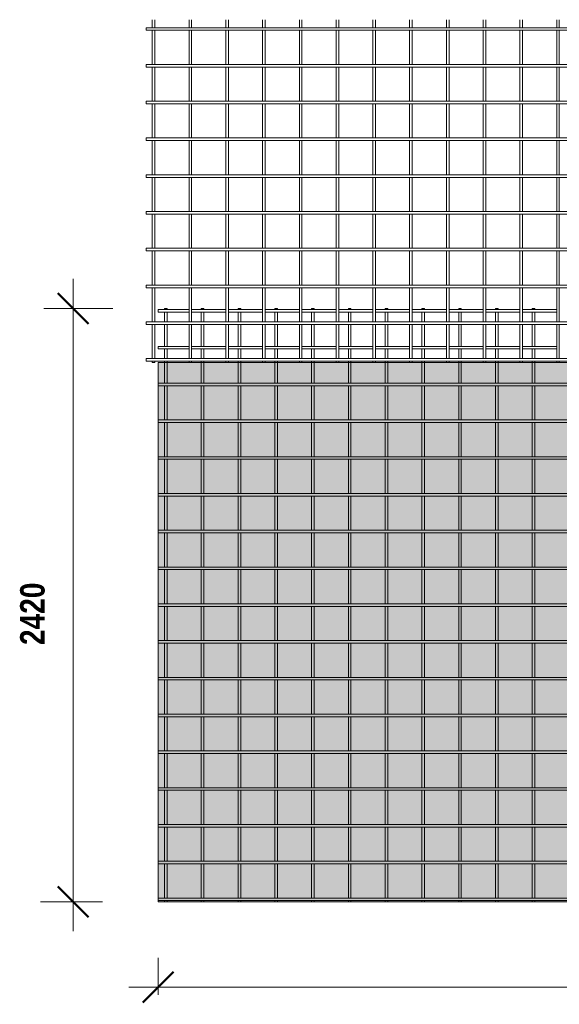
# Model space of a CAD drawing. Header units: millimetres. Extents: x -1089 to 8233, y -667 to 3349.
# Tile 1 of 6: x -1089 to 1112, y -667 to 3349. Entities that reach past the tile are written whole.
import ezdxf

# ---------------------------------------------------------------- set-up
doc = ezdxf.new("R2010")
doc.units = ezdxf.units.MM
for name, color, linetype, lineweight in [('A-ANNO-DIMS', 211, 'Continuous', 9), ('A-ANNO-DIMS-50', 211, 'Continuous', 9), ('A-DETL-GENF', 92, 'Continuous', 18), ('A-DETL-THIN', 151, 'Continuous', 18), ('A-GENM', 13, 'Continuous', 18)]:
    doc.layers.add(name, color=color, linetype=linetype, lineweight=lineweight)
doc.styles.add('TechnicBold', font='techb___.ttf', dxfattribs={"height": 100})
doc.dimstyles.new('Technic_-_DiagonalSlash', dxfattribs={"dimscale": 304.8, "dimtxt": 134.269535, "dimasz": 0.410105, "dimexe": 0.393701, "dimexo": 0.82021, "dimgap": 0.287073, "dimtad": 1, "dimdec": 0, "dimzin": 0, "dimdsep": 46, "dimtxsty": 'TechnicBold', "dimblk1": 'OBLIQUE', "dimblk2": 'OBLIQUE', "dimsah": 1, "dimcen": 0.09, "dimdle": 0.393701, "dimazin": 0, "dimtfac": 1, "dimtdec": 4, "dimtix": 1, "dimtmove": 0, "dimatfit": 3, "dimfxl": 1, "dimtvp": 1, "dimtfill": 1, "dimtolj": 1, "dimtzin": 0, "dimarcsym": 2})

# ---------------------------------------------------------------- blocks, each defined once
blk = doc.blocks.new('United Steel 665 Large Mesh - United Steel 665 Large Mesh-271250-Level 1')
at = {"layer": 'A-GENM'}
for p, q in [((-6034.4, 0), (-6034.4, -5)), ((-6023.8, 0), (-6034.4, 0)), ((-6023.8, -5), (-6023.8, 0)), ((-5884.4, 0), (-5884.4, -5)), ((-5873.8, 0), (-5884.4, 0)), ((-5873.8, -5), (-5873.8, 0)), ((-5734.4, 0), (-5734.4, -5)), ((-5723.8, 0), (-5734.4, 0)), ((-5723.8, -5), (-5723.8, 0)), ((-5584.5, 0), (-5584.5, -5)), ((-5573.9, 0), (-5584.5, 0)), ((-5573.9, -5), (-5573.9, 0)), ((-5434.5, 0), (-5434.5, -5)), ((-5423.9, 0), (-5434.5, 0)), ((-5423.9, -5), (-5423.9, 0)), ((-5284.5, 0), (-5284.5, -5)), ((-5273.9, 0), (-5284.5, 0)), ((-5273.9, -5), (-5273.9, 0)), ((-5134.5, 0), (-5134.5, -5)), ((-5123.9, 0), (-5134.5, 0)), ((-5123.9, -5), (-5123.9, 0)), ((-4984.5, 0), (-4984.5, -5)), ((-4973.9, 0), (-4984.5, 0)), ((-4973.9, -5), (-4973.9, 0)), ((-4834.5, 0), (-4834.5, -5)), ((-4823.9, 0), (-4834.5, 0)), ((-4823.9, -5), (-4823.9, 0)), ((-4684.6, 0), (-4684.6, -5)), ((-4674, 0), (-4684.6, 0)), ((-4674, -5), (-4674, 0)), ((-4534.6, 0), (-4534.6, -5)), ((-4524, 0), (-4534.6, 0)), ((-4524, -5), (-4524, 0)), ((-5934.4, -5), (-6060, -5)), ((-6060, -5), (-6060, -15.6)), ((-6060, -15.6), (-5934.4, -15.6)), ((-6034.4, -15.6), (-6034.4, -54.8)), ((-6023.8, -54.8), (-6023.8, -15.6)), ((-5784.4, -5), (-5923.8, -5)), ((-5923.8, -15.6), (-5784.4, -15.6)), ((-5884.4, -15.5), (-5884.4, -54.9)), ((-5873.8, -54.9), (-5873.8, -15.5)), ((-5634.5, -5), (-5773.8, -5)), ((-5773.8, -15.6), (-5634.5, -15.6)), ((-5734.4, -15.5), (-5734.4, -54.9)), ((-5723.8, -54.9), (-5723.8, -15.5)), ((-5484.5, -5), (-5623.9, -5)), ((-5623.9, -15.6), (-5484.5, -15.6)), ((-5584.5, -15.5), (-5584.5, -54.9)), ((-5573.9, -54.9), (-5573.9, -15.5)), ((-5334.5, -5), (-5473.9, -5)), ((-5473.9, -15.6), (-5334.5, -15.6)), ((-5434.5, -15.5), (-5434.5, -54.9)), ((-5423.9, -54.9), (-5423.9, -15.5)), ((-5184.5, -5), (-5323.9, -5)), ((-5323.9, -15.6), (-5184.5, -15.6)), ((-5284.5, -15.5), (-5284.5, -54.9)), ((-5273.9, -54.9), (-5273.9, -15.5)), ((-5034.5, -5), (-5173.9, -5)), ((-5173.9, -15.6), (-5034.5, -15.6)), ((-5134.5, -15.5), (-5134.5, -54.9)), ((-5123.9, -54.9), (-5123.9, -15.5)), ((-4884.5, -5), (-5023.9, -5)), ((-5023.9, -15.6), (-4884.5, -15.6)), ((-4984.5, -15.5), (-4984.5, -54.9)), ((-4973.9, -54.9), (-4973.9, -15.5)), ((-4734.6, -5), (-4873.9, -5)), ((-4873.9, -15.6), (-4734.6, -15.6)), ((-4834.5, -15.5), (-4834.5, -54.9)), ((-4823.9, -54.9), (-4823.9, -15.5)), ((-4584.6, -5), (-4724, -5)), ((-4724, -15.6), (-4584.6, -15.6)), ((-4684.6, -15.5), (-4684.6, -54.9)), ((-4674, -54.9), (-4674, -15.5)), ((-4434.6, -5), (-4574, -5)), ((-4574, -15.6), (-4434.6, -15.6)), ((-4534.6, -15.5), (-4534.6, -54.9)), ((-4524, -54.9), (-4524, -15.5)), ((-6034.4, -65.4), (-6034.4, -154.9)), ((-6023.8, -154.9), (-6023.8, -65.4)), ((-5884.4, -65.4), (-5884.4, -154.9)), ((-5873.8, -154.9), (-5873.8, -65.4)), ((-5734.4, -65.4), (-5734.4, -155)), ((-5723.8, -155), (-5723.8, -65.4)), ((-5584.5, -65.4), (-5584.5, -155)), ((-5573.9, -155), (-5573.9, -65.4)), ((-5434.5, -65.4), (-5434.5, -155)), ((-5423.9, -155), (-5423.9, -65.4)), ((-5284.5, -65.4), (-5284.5, -155)), ((-5273.9, -155), (-5273.9, -65.4)), ((-5134.5, -65.4), (-5134.5, -155)), ((-5123.9, -155), (-5123.9, -65.4)), ((-4984.5, -65.4), (-4984.5, -155)), ((-4973.9, -155), (-4973.9, -65.4)), ((-4834.5, -65.4), (-4834.5, -155)), ((-4823.9, -155), (-4823.9, -65.4)), ((-4684.6, -65.4), (-4684.6, -155)), ((-4674, -155), (-4674, -65.4)), ((-4534.6, -65.4), (-4534.6, -155)), ((-4524, -155), (-4524, -65.4)), ((-5934.4, -154.9), (-6060, -154.9)), ((-6060, -154.9), (-6060, -165.5)), ((-5784.4, -154.9), (-5923.8, -154.9)), ((-5634.5, -154.9), (-5773.8, -154.9)), ((-5484.5, -154.9), (-5623.9, -154.9)), ((-5334.5, -154.9), (-5473.9, -154.9)), ((-5184.5, -154.9), (-5323.9, -154.9)), ((-5034.5, -154.9), (-5173.9, -154.9)), ((-4884.5, -154.9), (-5023.9, -154.9)), ((-4734.6, -154.9), (-4873.9, -154.9)), ((-4584.6, -154.9), (-4724, -154.9)), ((-4434.6, -154.9), (-4574, -154.9)), ((-6060, -165.5), (-5934.4, -165.5)), ((-6034.4, -165.5), (-6034.4, -204.8)), ((-6023.8, -204.8), (-6023.8, -165.5)), ((-5923.8, -165.5), (-5784.4, -165.5)), ((-5884.4, -165.5), (-5884.4, -204.8)), ((-5873.8, -204.8), (-5873.8, -165.5)), ((-5773.8, -165.5), (-5634.5, -165.5)), ((-5734.4, -165.5), (-5734.4, -204.8)), ((-5723.8, -204.8), (-5723.8, -165.5)), ((-5623.9, -165.5), (-5484.5, -165.5)), ((-5584.5, -165.5), (-5584.5, -204.8)), ((-5573.9, -204.8), (-5573.9, -165.5)), ((-5473.9, -165.5), (-5334.5, -165.5)), ((-5434.5, -165.5), (-5434.5, -204.9)), ((-5423.9, -204.9), (-5423.9, -165.5)), ((-5323.9, -165.5), (-5184.5, -165.5)), ((-5284.5, -165.5), (-5284.5, -204.9)), ((-5273.9, -204.9), (-5273.9, -165.5)), ((-5173.9, -165.5), (-5034.5, -165.5)), ((-5134.5, -165.5), (-5134.5, -204.9)), ((-5123.9, -204.9), (-5123.9, -165.5)), ((-5023.9, -165.5), (-4884.5, -165.5)), ((-4984.5, -165.5), (-4984.5, -204.9)), ((-4973.9, -204.9), (-4973.9, -165.5)), ((-4873.9, -165.5), (-4734.6, -165.5)), ((-4834.5, -165.5), (-4834.5, -204.9)), ((-4823.9, -204.9), (-4823.9, -165.5)), ((-4724, -165.5), (-4584.6, -165.5)), ((-4684.6, -165.5), (-4684.6, -204.9)), ((-4674, -204.9), (-4674, -165.5)), ((-4574, -165.5), (-4434.6, -165.5)), ((-4534.6, -165.5), (-4534.6, -204.9)), ((-4524, -204.9), (-4524, -165.5)), ((-6034.4, -215.4), (-6034.4, -220.1)), ((-6034.4, -220.1), (-6034.4, -304.9)), ((-6023.8, -220.1), (-6023.8, -215.4)), ((-6023.8, -304.9), (-6023.8, -220.1)), ((-5884.4, -215.4), (-5884.4, -220.1)), ((-5884.4, -220.1), (-5884.4, -304.9)), ((-5873.8, -220.1), (-5873.8, -215.4)), ((-5873.8, -304.9), (-5873.8, -220.1)), ((-5734.4, -215.4), (-5734.4, -220.1)), ((-5734.4, -220.1), (-5734.4, -304.9)), ((-5723.8, -220.1), (-5723.8, -215.4)), ((-5723.8, -304.9), (-5723.8, -220.1)), ((-5584.5, -215.4), (-5584.5, -220.1)), ((-5584.5, -220.1), (-5584.5, -304.9)), ((-5573.9, -220.1), (-5573.9, -215.4)), ((-5573.9, -304.9), (-5573.9, -220.1)), ((-5434.5, -215.4), (-5434.5, -220.1)), ((-5434.5, -220.1), (-5434.5, -304.9)), ((-5423.9, -220.1), (-5423.9, -215.4)), ((-5423.9, -304.9), (-5423.9, -220.1)), ((-5284.5, -215.4), (-5284.5, -220.1)), ((-5284.5, -220.1), (-5284.5, -305)), ((-5273.9, -220.1), (-5273.9, -215.4)), ((-5273.9, -305), (-5273.9, -220.1)), ((-5134.5, -215.4), (-5134.5, -220.1)), ((-5134.5, -220.1), (-5134.5, -305)), ((-5123.9, -220.1), (-5123.9, -215.4)), ((-5123.9, -305), (-5123.9, -220.1)), ((-4984.5, -215.4), (-4984.5, -220.1)), ((-4984.5, -220.1), (-4984.5, -305)), ((-4973.9, -220.1), (-4973.9, -215.4)), ((-4973.9, -305), (-4973.9, -220.1)), ((-4834.5, -215.4), (-4834.5, -220.1)), ((-4834.5, -220.1), (-4834.5, -305)), ((-4823.9, -220.1), (-4823.9, -215.4)), ((-4823.9, -305), (-4823.9, -220.1)), ((-4684.6, -215.4), (-4684.6, -220.1)), ((-4684.6, -220.1), (-4684.6, -305)), ((-4674, -220.1), (-4674, -215.4)), ((-4674, -305), (-4674, -220.1)), ((-4534.6, -215.4), (-4534.6, -220.1)), ((-4534.6, -220.1), (-4534.6, -305)), ((-4524, -220.1), (-4524, -215.4)), ((-4524, -305), (-4524, -220.1)), ((-250.1, -304.9), (-6060, -304.9)), ((-6060, -304.9), (-6060, -315.5)), ((-6060, -315.5), (-250.1, -315.5)), ((-6034.4, -315.5), (-6034.4, -454.9)), ((-6023.8, -454.9), (-6023.8, -315.5)), ((-5884.4, -315.5), (-5884.4, -454.9)), ((-5873.8, -454.9), (-5873.8, -315.5)), ((-5734.4, -315.5), (-5734.4, -454.9)), ((-5723.8, -454.9), (-5723.8, -315.5)), ((-5584.5, -315.5), (-5584.5, -454.9)), ((-5573.9, -454.9), (-5573.9, -315.5)), ((-5434.5, -315.5), (-5434.5, -454.9)), ((-5423.9, -454.9), (-5423.9, -315.5)), ((-5284.5, -315.5), (-5284.5, -454.9)), ((-5273.9, -454.9), (-5273.9, -315.5)), ((-5134.5, -315.5), (-5134.5, -454.9)), ((-5123.9, -454.9), (-5123.9, -315.5)), ((-4984.5, -315.5), (-4984.5, -454.9)), ((-4973.9, -454.9), (-4973.9, -315.5)), ((-4834.5, -315.5), (-4834.5, -455)), ((-4823.9, -455), (-4823.9, -315.5)), ((-4684.6, -315.5), (-4684.6, -455)), ((-4674, -455), (-4674, -315.5)), ((-4534.6, -315.5), (-4534.6, -455)), ((-4524, -455), (-4524, -315.5)), ((-250.1, -454.9), (-6060, -454.9)), ((-6060, -454.9), (-6060, -465.5)), ((-6060, -465.5), (-250.1, -465.5)), ((-6034.4, -465.5), (-6034.4, -604.9)), ((-6023.8, -604.9), (-6023.8, -465.5)), ((-5884.4, -465.5), (-5884.4, -604.9)), ((-5873.8, -604.9), (-5873.8, -465.5)), ((-5734.4, -465.5), (-5734.4, -604.9)), ((-5723.8, -604.9), (-5723.8, -465.5)), ((-5584.5, -465.5), (-5584.5, -604.9)), ((-5573.9, -604.9), (-5573.9, -465.5)), ((-5434.5, -465.5), (-5434.5, -604.9)), ((-5423.9, -604.9), (-5423.9, -465.5)), ((-5284.5, -465.5), (-5284.5, -604.9)), ((-5273.9, -604.9), (-5273.9, -465.5)), ((-5134.5, -465.5), (-5134.5, -604.9)), ((-5123.9, -604.9), (-5123.9, -465.5)), ((-4984.5, -465.5), (-4984.5, -604.9)), ((-4973.9, -604.9), (-4973.9, -465.5)), ((-4834.5, -465.5), (-4834.5, -604.9)), ((-4823.9, -604.9), (-4823.9, -465.5)), ((-4684.6, -465.5), (-4684.6, -604.9)), ((-4674, -604.9), (-4674, -465.5)), ((-4534.6, -465.5), (-4534.6, -604.9)), ((-4524, -604.9), (-4524, -465.5)), ((-250.1, -604.9), (-6060, -604.9)), ((-6060, -604.9), (-6060, -615.5)), ((-6060, -615.5), (-250.1, -615.5)), ((-6034.4, -615.5), (-6034.4, -754.9)), ((-6023.8, -754.9), (-6023.8, -615.5)), ((-5884.4, -615.5), (-5884.4, -754.9)), ((-5873.8, -754.9), (-5873.8, -615.5)), ((-5734.4, -615.5), (-5734.4, -754.9)), ((-5723.8, -754.9), (-5723.8, -615.5)), ((-5584.5, -615.5), (-5584.5, -754.9)), ((-5573.9, -754.9), (-5573.9, -615.5)), ((-5434.5, -615.5), (-5434.5, -754.9)), ((-5423.9, -754.9), (-5423.9, -615.5)), ((-5284.5, -615.5), (-5284.5, -754.9)), ((-5273.9, -754.9), (-5273.9, -615.5)), ((-5134.5, -615.5), (-5134.5, -754.9)), ((-5123.9, -754.9), (-5123.9, -615.5)), ((-4984.5, -615.5), (-4984.5, -754.9)), ((-4973.9, -754.9), (-4973.9, -615.5)), ((-4834.5, -615.5), (-4834.5, -754.9)), ((-4823.9, -754.9), (-4823.9, -615.5)), ((-4684.6, -615.5), (-4684.6, -754.9)), ((-4674, -754.9), (-4674, -615.5)), ((-4534.6, -615.5), (-4534.6, -754.9)), ((-4524, -754.9), (-4524, -615.5)), ((-250.1, -754.9), (-6060, -754.9)), ((-6060, -754.9), (-6060, -765.5)), ((-6060, -765.5), (-250.1, -765.5)), ((-6034.4, -765.5), (-6034.4, -904.9)), ((-6023.8, -904.9), (-6023.8, -765.5)), ((-5884.4, -765.5), (-5884.4, -904.9)), ((-5873.8, -904.9), (-5873.8, -765.5)), ((-5734.4, -765.5), (-5734.4, -904.9)), ((-5723.8, -904.9), (-5723.8, -765.5)), ((-5584.5, -765.5), (-5584.5, -904.9)), ((-5573.9, -904.9), (-5573.9, -765.5)), ((-5434.5, -765.5), (-5434.5, -904.9)), ((-5423.9, -904.9), (-5423.9, -765.5)), ((-5284.5, -765.5), (-5284.5, -904.9)), ((-5273.9, -904.9), (-5273.9, -765.5)), ((-5134.5, -765.5), (-5134.5, -904.9)), ((-5123.9, -904.9), (-5123.9, -765.5)), ((-4984.5, -765.5), (-4984.5, -904.9)), ((-4973.9, -904.9), (-4973.9, -765.5)), ((-4834.5, -765.5), (-4834.5, -904.9)), ((-4823.9, -904.9), (-4823.9, -765.5)), ((-4684.6, -765.4), (-4684.6, -904.9)), ((-4674, -904.9), (-4674, -765.4)), ((-4534.6, -765.4), (-4534.6, -904.9)), ((-4524, -904.9), (-4524, -765.4)), ((-250.1, -904.9), (-6060, -904.9)), ((-6060, -904.9), (-6060, -915.5)), ((-6060, -915.5), (-250.1, -915.5)), ((-6034.4, -915.5), (-6034.4, -1054.9)), ((-6023.8, -1054.9), (-6023.8, -915.5)), ((-5884.4, -915.5), (-5884.4, -1054.9)), ((-5873.8, -1054.9), (-5873.8, -915.5)), ((-5734.4, -915.5), (-5734.4, -1054.9)), ((-5723.8, -1054.9), (-5723.8, -915.5)), ((-5584.5, -915.5), (-5584.5, -1054.9)), ((-5573.9, -1054.9), (-5573.9, -915.5)), ((-5434.5, -915.5), (-5434.5, -1054.9)), ((-5423.9, -1054.9), (-5423.9, -915.5)), ((-5284.5, -915.5), (-5284.5, -1054.9)), ((-5273.9, -1054.9), (-5273.9, -915.5)), ((-5134.5, -915.4), (-5134.5, -1054.9)), ((-5123.9, -1054.9), (-5123.9, -915.4)), ((-4984.5, -915.4), (-4984.5, -1054.9)), ((-4973.9, -1054.9), (-4973.9, -915.4)), ((-4834.5, -915.4), (-4834.5, -1054.9)), ((-4823.9, -1054.9), (-4823.9, -915.4)), ((-4684.6, -915.4), (-4684.6, -1054.9)), ((-4674, -1054.9), (-4674, -915.4)), ((-4534.6, -915.4), (-4534.6, -1054.9)), ((-4524, -1054.9), (-4524, -915.4)), ((-250.1, -1054.9), (-6060, -1054.9)), ((-6060, -1054.9), (-6060, -1065.5)), ((-6060, -1065.5), (-250.1, -1065.5)), ((-6034.4, -1065.5), (-6034.4, -1204.8)), ((-6023.8, -1204.8), (-6023.8, -1065.5)), ((-5884.4, -1065.5), (-5884.4, -1204.9)), ((-5873.8, -1204.9), (-5873.8, -1065.5)), ((-5734.4, -1065.5), (-5734.4, -1204.9)), ((-5723.8, -1204.9), (-5723.8, -1065.5)), ((-5584.5, -1065.4), (-5584.5, -1204.9)), ((-5573.9, -1204.9), (-5573.9, -1065.4)), ((-5434.5, -1065.4), (-5434.5, -1204.9)), ((-5423.9, -1204.9), (-5423.9, -1065.4)), ((-5284.5, -1065.4), (-5284.5, -1204.9)), ((-5273.9, -1204.9), (-5273.9, -1065.4)), ((-5134.5, -1065.4), (-5134.5, -1204.9)), ((-5123.9, -1204.9), (-5123.9, -1065.4)), ((-4984.5, -1065.4), (-4984.5, -1204.9)), ((-4973.9, -1204.9), (-4973.9, -1065.4)), ((-4834.5, -1065.4), (-4834.5, -1204.9)), ((-4823.9, -1204.9), (-4823.9, -1065.4)), ((-4684.6, -1065.4), (-4684.6, -1204.9)), ((-4674, -1204.9), (-4674, -1065.4)), ((-4534.6, -1065.4), (-4534.6, -1204.9)), ((-4524, -1204.9), (-4524, -1065.4)), ((-250.1, -1204.8), (-6060, -1204.8)), ((-6060, -1204.8), (-6060, -1215.4)), ((-6060, -1215.4), (-250.1, -1215.4)), ((-6034.4, -1215.4), (-6034.4, -1354.8)), ((-6023.8, -1354.8), (-6023.8, -1215.4)), ((-5884.4, -1215.4), (-5884.4, -1354.8)), ((-5873.8, -1354.8), (-5873.8, -1215.4)), ((-5734.4, -1215.4), (-5734.4, -1354.8)), ((-5723.8, -1354.8), (-5723.8, -1215.4)), ((-5584.5, -1215.4), (-5584.5, -1354.8)), ((-5573.9, -1354.8), (-5573.9, -1215.4)), ((-5434.5, -1215.4), (-5434.5, -1354.9)), ((-5423.9, -1354.9), (-5423.9, -1215.4)), ((-5284.5, -1215.4), (-5284.5, -1354.9)), ((-5273.9, -1354.9), (-5273.9, -1215.4)), ((-5134.5, -1215.4), (-5134.5, -1354.9)), ((-5123.9, -1354.9), (-5123.9, -1215.4)), ((-4984.5, -1215.4), (-4984.5, -1354.9)), ((-4973.9, -1354.9), (-4973.9, -1215.4)), ((-4834.5, -1215.4), (-4834.5, -1354.9)), ((-4823.9, -1354.9), (-4823.9, -1215.4)), ((-4684.6, -1215.4), (-4684.6, -1354.9)), ((-4674, -1354.9), (-4674, -1215.4)), ((-4534.6, -1215.4), (-4534.6, -1354.9)), ((-4524, -1354.9), (-4524, -1215.4)), ((-250.1, -1354.8), (-6060, -1354.8)), ((-6060, -1354.8), (-6060, -1365.4)), ((-6060, -1365.4), (-250.1, -1365.4)), ((-6034.4, -1365.4), (-6034.4, -1504.8)), ((-6023.8, -1504.8), (-6023.8, -1365.4)), ((-5884.4, -1365.4), (-5884.4, -1504.8)), ((-5873.8, -1504.8), (-5873.8, -1365.4)), ((-5734.4, -1365.4), (-5734.4, -1504.8)), ((-5723.8, -1504.8), (-5723.8, -1365.4)), ((-5584.5, -1365.4), (-5584.5, -1504.8)), ((-5573.9, -1504.8), (-5573.9, -1365.4)), ((-5434.5, -1365.4), (-5434.5, -1504.8)), ((-5423.9, -1504.8), (-5423.9, -1365.4)), ((-5284.5, -1365.4), (-5284.5, -1504.8)), ((-5273.9, -1504.8), (-5273.9, -1365.4)), ((-5134.5, -1365.4), (-5134.5, -1504.8)), ((-5123.9, -1504.8), (-5123.9, -1365.4)), ((-4984.5, -1365.4), (-4984.5, -1504.9)), ((-4973.9, -1504.9), (-4973.9, -1365.4)), ((-4834.5, -1365.4), (-4834.5, -1504.9)), ((-4823.9, -1504.9), (-4823.9, -1365.4)), ((-4684.6, -1365.4), (-4684.6, -1504.9)), ((-4674, -1504.9), (-4674, -1365.4)), ((-4534.6, -1365.4), (-4534.6, -1504.9)), ((-4524, -1504.9), (-4524, -1365.4)), ((-250.1, -1504.8), (-6060, -1504.8)), ((-6060, -1504.8), (-6060, -1515.4)), ((-6060, -1515.4), (-250.1, -1515.4)), ((-6034.4, -1515.4), (-6034.4, -1654.8)), ((-6023.8, -1654.8), (-6023.8, -1515.4)), ((-5884.4, -1515.4), (-5884.4, -1654.8)), ((-5873.8, -1654.8), (-5873.8, -1515.4)), ((-5734.4, -1515.4), (-5734.4, -1654.8)), ((-5723.8, -1654.8), (-5723.8, -1515.4)), ((-5584.5, -1515.4), (-5584.5, -1654.8)), ((-5573.9, -1654.8), (-5573.9, -1515.4)), ((-5434.5, -1515.4), (-5434.5, -1654.8)), ((-5423.9, -1654.8), (-5423.9, -1515.4)), ((-5284.5, -1515.4), (-5284.5, -1654.8)), ((-5273.9, -1654.8), (-5273.9, -1515.4)), ((-5134.5, -1515.4), (-5134.5, -1654.8)), ((-5123.9, -1654.8), (-5123.9, -1515.4)), ((-4984.5, -1515.4), (-4984.5, -1654.8)), ((-4973.9, -1654.8), (-4973.9, -1515.4)), ((-4834.5, -1515.4), (-4834.5, -1654.8)), ((-4823.9, -1654.8), (-4823.9, -1515.4)), ((-4684.6, -1515.4), (-4684.6, -1654.8)), ((-4674, -1654.8), (-4674, -1515.4)), ((-4534.6, -1515.4), (-4534.6, -1654.9)), ((-4524, -1654.9), (-4524, -1515.4)), ((-250.1, -1654.8), (-6060, -1654.8)), ((-6060, -1654.8), (-6060, -1665.4)), ((-6060, -1665.4), (-250.1, -1665.4)), ((-6034.4, -1665.4), (-6034.4, -1804.8)), ((-6023.8, -1804.8), (-6023.8, -1665.4)), ((-5884.4, -1665.4), (-5884.4, -1804.8)), ((-5873.8, -1804.8), (-5873.8, -1665.4)), ((-5734.4, -1665.4), (-5734.4, -1804.8)), ((-5723.8, -1804.8), (-5723.8, -1665.4)), ((-5584.5, -1665.4), (-5584.5, -1804.8)), ((-5573.9, -1804.8), (-5573.9, -1665.4)), ((-5434.5, -1665.4), (-5434.5, -1804.8)), ((-5423.9, -1804.8), (-5423.9, -1665.4)), ((-5284.5, -1665.4), (-5284.5, -1804.8)), ((-5273.9, -1804.8), (-5273.9, -1665.4)), ((-5134.5, -1665.4), (-5134.5, -1804.8)), ((-5123.9, -1804.8), (-5123.9, -1665.4)), ((-4984.5, -1665.4), (-4984.5, -1804.8)), ((-4973.9, -1804.8), (-4973.9, -1665.4)), ((-4834.5, -1665.4), (-4834.5, -1804.8)), ((-4823.9, -1804.8), (-4823.9, -1665.4)), ((-4684.6, -1665.4), (-4684.6, -1804.8)), ((-4674, -1804.8), (-4674, -1665.4)), ((-4534.6, -1665.4), (-4534.6, -1804.8)), ((-4524, -1804.8), (-4524, -1665.4)), ((-250.1, -1804.8), (-6060, -1804.8)), ((-6060, -1804.8), (-6060, -1815.4)), ((-6060, -1815.4), (-250.1, -1815.4)), ((-6034.4, -1815.4), (-6034.4, -1954.8)), ((-6023.8, -1954.8), (-6023.8, -1815.4)), ((-5884.4, -1815.4), (-5884.4, -1954.8)), ((-5873.8, -1954.8), (-5873.8, -1815.4)), ((-5734.4, -1815.4), (-5734.4, -1954.8)), ((-5723.8, -1954.8), (-5723.8, -1815.4)), ((-5584.5, -1815.4), (-5584.5, -1954.8)), ((-5573.9, -1954.8), (-5573.9, -1815.4)), ((-5434.5, -1815.4), (-5434.5, -1954.8)), ((-5423.9, -1954.8), (-5423.9, -1815.4)), ((-5284.5, -1815.4), (-5284.5, -1954.8)), ((-5273.9, -1954.8), (-5273.9, -1815.4)), ((-5134.5, -1815.4), (-5134.5, -1954.8)), ((-5123.9, -1954.8), (-5123.9, -1815.4)), ((-4984.5, -1815.4), (-4984.5, -1954.8)), ((-4973.9, -1954.8), (-4973.9, -1815.4)), ((-4834.5, -1815.4), (-4834.5, -1954.8)), ((-4823.9, -1954.8), (-4823.9, -1815.4)), ((-4684.6, -1815.4), (-4684.6, -1954.8)), ((-4674, -1954.8), (-4674, -1815.4)), ((-4534.6, -1815.3), (-4534.6, -1954.8)), ((-4524, -1954.8), (-4524, -1815.3)), ((-250.1, -1954.8), (-6060, -1954.8)), ((-6060, -1954.8), (-6060, -1965.4)), ((-6060, -1965.4), (-250.1, -1965.4)), ((-6034.4, -1965.4), (-6034.4, -2104.8)), ((-6023.8, -2104.8), (-6023.8, -1965.4)), ((-5884.4, -1965.4), (-5884.4, -2104.8)), ((-5873.8, -2104.8), (-5873.8, -1965.4)), ((-5734.4, -1965.4), (-5734.4, -2104.8)), ((-5723.8, -2104.8), (-5723.8, -1965.4)), ((-5584.5, -1965.4), (-5584.5, -2104.8)), ((-5573.9, -2104.8), (-5573.9, -1965.4)), ((-5434.5, -1965.4), (-5434.5, -2104.8)), ((-5423.9, -2104.8), (-5423.9, -1965.4)), ((-5284.5, -1965.4), (-5284.5, -2104.8)), ((-5273.9, -2104.8), (-5273.9, -1965.4)), ((-5134.5, -1965.4), (-5134.5, -2104.8)), ((-5123.9, -2104.8), (-5123.9, -1965.4)), ((-4984.5, -1965.3), (-4984.5, -2104.8)), ((-4973.9, -2104.8), (-4973.9, -1965.3)), ((-4834.5, -1965.3), (-4834.5, -2104.8)), ((-4823.9, -2104.8), (-4823.9, -1965.3)), ((-4684.6, -1965.3), (-4684.6, -2104.8)), ((-4674, -2104.8), (-4674, -1965.3)), ((-4534.6, -1965.3), (-4534.6, -2104.8)), ((-4524, -2104.8), (-4524, -1965.3)), ((-250.1, -2104.8), (-6060, -2104.8)), ((-6060, -2104.8), (-6060, -2115.4)), ((-6060, -2115.4), (-250.1, -2115.4)), ((-6034.4, -2115.4), (-6034.4, -2254.8)), ((-6023.8, -2254.8), (-6023.8, -2115.4)), ((-5884.4, -2115.4), (-5884.4, -2254.8)), ((-5873.8, -2254.8), (-5873.8, -2115.4)), ((-5734.4, -2115.4), (-5734.4, -2254.8)), ((-5723.8, -2254.8), (-5723.8, -2115.4)), ((-5584.5, -2115.4), (-5584.5, -2254.8)), ((-5573.9, -2254.8), (-5573.9, -2115.4)), ((-5434.5, -2115.3), (-5434.5, -2254.8)), ((-5423.9, -2254.8), (-5423.9, -2115.3)), ((-5284.5, -2115.3), (-5284.5, -2254.8)), ((-5273.9, -2254.8), (-5273.9, -2115.3)), ((-5134.5, -2115.3), (-5134.5, -2254.8)), ((-5123.9, -2254.8), (-5123.9, -2115.3)), ((-4984.5, -2115.3), (-4984.5, -2254.8)), ((-4973.9, -2254.8), (-4973.9, -2115.3)), ((-4834.5, -2115.3), (-4834.5, -2254.8)), ((-4823.9, -2254.8), (-4823.9, -2115.3)), ((-4684.6, -2115.3), (-4684.6, -2254.8)), ((-4674, -2254.8), (-4674, -2115.3)), ((-4534.6, -2115.3), (-4534.6, -2254.8)), ((-4524, -2254.8), (-4524, -2115.3)), ((-250.1, -2254.8), (-6060, -2254.8)), ((-6060, -2254.8), (-6060, -2265.4)), ((-6060, -2265.4), (-250.1, -2265.4)), ((-6034.4, -2265.4), (-6034.4, -2404.7)), ((-6023.8, -2404.7), (-6023.8, -2265.4)), ((-5884.4, -2265.3), (-5884.4, -2404.7)), ((-5873.8, -2404.7), (-5873.8, -2265.3)), ((-5734.4, -2265.3), (-5734.4, -2404.8)), ((-5723.8, -2404.8), (-5723.8, -2265.3)), ((-5584.5, -2265.3), (-5584.5, -2404.8)), ((-5573.9, -2404.8), (-5573.9, -2265.3)), ((-5434.5, -2265.3), (-5434.5, -2404.8)), ((-5423.9, -2404.8), (-5423.9, -2265.3)), ((-5284.5, -2265.3), (-5284.5, -2404.8)), ((-5273.9, -2404.8), (-5273.9, -2265.3)), ((-5134.5, -2265.3), (-5134.5, -2404.8)), ((-5123.9, -2404.8), (-5123.9, -2265.3)), ((-4984.5, -2265.3), (-4984.5, -2404.8)), ((-4973.9, -2404.8), (-4973.9, -2265.3)), ((-4834.5, -2265.3), (-4834.5, -2404.8)), ((-4823.9, -2404.8), (-4823.9, -2265.3)), ((-4684.6, -2265.3), (-4684.6, -2404.8)), ((-4674, -2404.8), (-4674, -2265.3)), ((-4534.6, -2265.3), (-4534.6, -2404.8)), ((-4524, -2404.8), (-4524, -2265.3)), ((-250.1, -2404.7), (-6060, -2404.7)), ((-6060, -2404.7), (-6060, -2415.3)), ((-6060, -2415.3), (-250.1, -2415.3)), ((-6034.4, -2415.3), (-6034.4, -2420)), ((-6034.4, -2420), (-6023.8, -2420)), ((-6023.8, -2420), (-6023.8, -2415.3)), ((-5884.4, -2415.3), (-5884.4, -2420)), ((-5884.4, -2420), (-5873.8, -2420)), ((-5873.8, -2420), (-5873.8, -2415.3)), ((-5734.4, -2415.3), (-5734.4, -2420)), ((-5734.4, -2420), (-5723.8, -2420)), ((-5723.8, -2420), (-5723.8, -2415.3)), ((-5584.5, -2415.3), (-5584.5, -2420)), ((-5584.5, -2420), (-5573.9, -2420)), ((-5573.9, -2420), (-5573.9, -2415.3)), ((-5434.5, -2415.3), (-5434.5, -2420)), ((-5434.5, -2420), (-5423.9, -2420)), ((-5423.9, -2420), (-5423.9, -2415.3)), ((-5284.5, -2415.3), (-5284.5, -2420)), ((-5284.5, -2420), (-5273.9, -2420)), ((-5273.9, -2420), (-5273.9, -2415.3)), ((-5134.5, -2415.3), (-5134.5, -2420)), ((-5134.5, -2420), (-5123.9, -2420)), ((-5123.9, -2420), (-5123.9, -2415.3)), ((-4984.5, -2415.3), (-4984.5, -2420)), ((-4984.5, -2420), (-4973.9, -2420)), ((-4973.9, -2420), (-4973.9, -2415.3)), ((-4834.5, -2415.3), (-4834.5, -2420)), ((-4834.5, -2420), (-4823.9, -2420)), ((-4823.9, -2420), (-4823.9, -2415.3)), ((-4684.6, -2415.3), (-4684.6, -2420)), ((-4684.6, -2420), (-4674, -2420)), ((-4674, -2420), (-4674, -2415.3)), ((-4534.6, -2415.3), (-4534.6, -2420)), ((-4534.6, -2420), (-4524, -2420)), ((-4524, -2420), (-4524, -2415.3))]:
    blk.add_line(p, q, dxfattribs=at)
blk = doc.blocks.new('United Steel 665 Large Mesh - United Steel 665 Large Mesh-V1-Level 1')
at = {"layer": 'A-GENM'}
for p, q in [((-6034.4, -1022.4), (-6034.4, -1054.9)), ((-6023.8, -1054.9), (-6023.8, -1022.4)), ((-5884.4, -1022.4), (-5884.4, -1054.9)), ((-5873.8, -1054.9), (-5873.8, -1022.4)), ((-5734.4, -1022.4), (-5734.4, -1054.9)), ((-5723.8, -1054.9), (-5723.8, -1022.4)), ((-5584.5, -1022.4), (-5584.5, -1054.9)), ((-5573.9, -1054.9), (-5573.9, -1022.4)), ((-5434.5, -1022.4), (-5434.5, -1054.9)), ((-5423.9, -1054.9), (-5423.9, -1022.4)), ((-5284.5, -1022.4), (-5284.5, -1054.9)), ((-5273.9, -1054.9), (-5273.9, -1022.4)), ((-5134.5, -1022.4), (-5134.5, -1054.9)), ((-5123.9, -1054.9), (-5123.9, -1022.4)), ((-4984.5, -1022.4), (-4984.5, -1054.9)), ((-4973.9, -1054.9), (-4973.9, -1022.4)), ((-4834.5, -1022.4), (-4834.5, -1054.9)), ((-4823.9, -1054.9), (-4823.9, -1022.4)), ((-4684.6, -1022.4), (-4684.6, -1054.9)), ((-4674, -1054.9), (-4674, -1022.4)), ((-4534.6, -1022.4), (-4534.6, -1054.9)), ((-4524, -1054.9), (-4524, -1022.4)), ((-4384.6, -1022.4), (-4384.6, -1054.9)), ((-4374, -1054.9), (-4374, -1022.4)), ((0, -1054.9), (-6060, -1054.9)), ((-6060, -1054.9), (-6060, -1065.5)), ((-6060, -1065.5), (0, -1065.5)), ((-6034.4, -1065.5), (-6034.4, -1204.8)), ((-6023.8, -1204.8), (-6023.8, -1065.5)), ((-5884.4, -1065.5), (-5884.4, -1204.9)), ((-5873.8, -1204.9), (-5873.8, -1065.5)), ((-5734.4, -1065.5), (-5734.4, -1204.9)), ((-5723.8, -1204.9), (-5723.8, -1065.5)), ((-5584.5, -1065.4), (-5584.5, -1204.9)), ((-5573.9, -1204.9), (-5573.9, -1065.4)), ((-5434.5, -1065.4), (-5434.5, -1204.9)), ((-5423.9, -1204.9), (-5423.9, -1065.4)), ((-5284.5, -1065.4), (-5284.5, -1204.9)), ((-5273.9, -1204.9), (-5273.9, -1065.4)), ((-5134.5, -1065.4), (-5134.5, -1204.9)), ((-5123.9, -1204.9), (-5123.9, -1065.4)), ((-4984.5, -1065.4), (-4984.5, -1204.9)), ((-4973.9, -1204.9), (-4973.9, -1065.4)), ((-4834.5, -1065.4), (-4834.5, -1204.9)), ((-4823.9, -1204.9), (-4823.9, -1065.4)), ((-4684.6, -1065.4), (-4684.6, -1204.9)), ((-4674, -1204.9), (-4674, -1065.4)), ((-4534.6, -1065.4), (-4534.6, -1204.9)), ((-4524, -1204.9), (-4524, -1065.4)), ((-4384.6, -1065.4), (-4384.6, -1204.9)), ((-4374, -1204.9), (-4374, -1065.4)), ((0, -1204.8), (-6060, -1204.8)), ((-6060, -1204.8), (-6060, -1215.4)), ((-6060, -1215.4), (0, -1215.4)), ((-6034.4, -1215.4), (-6034.4, -1354.8)), ((-6023.8, -1354.8), (-6023.8, -1215.4)), ((-5884.4, -1215.4), (-5884.4, -1354.8)), ((-5873.8, -1354.8), (-5873.8, -1215.4)), ((-5734.4, -1215.4), (-5734.4, -1354.8)), ((-5723.8, -1354.8), (-5723.8, -1215.4)), ((-5584.5, -1215.4), (-5584.5, -1354.8)), ((-5573.9, -1354.8), (-5573.9, -1215.4)), ((-5434.5, -1215.4), (-5434.5, -1354.9)), ((-5423.9, -1354.9), (-5423.9, -1215.4)), ((-5284.5, -1215.4), (-5284.5, -1354.9)), ((-5273.9, -1354.9), (-5273.9, -1215.4)), ((-5134.5, -1215.4), (-5134.5, -1354.9)), ((-5123.9, -1354.9), (-5123.9, -1215.4)), ((-4984.5, -1215.4), (-4984.5, -1354.9)), ((-4973.9, -1354.9), (-4973.9, -1215.4)), ((-4834.5, -1215.4), (-4834.5, -1354.9)), ((-4823.9, -1354.9), (-4823.9, -1215.4)), ((-4684.6, -1215.4), (-4684.6, -1354.9)), ((-4674, -1354.9), (-4674, -1215.4)), ((-4534.6, -1215.4), (-4534.6, -1354.9)), ((-4524, -1354.9), (-4524, -1215.4)), ((-4384.6, -1215.4), (-4384.6, -1354.9)), ((-4374, -1354.9), (-4374, -1215.4)), ((-2052.1, -1354.8), (-6060, -1354.8)), ((-6060, -1354.8), (-6060, -1365.4)), ((-6060, -1365.4), (-2062.3, -1365.4)), ((-6034.4, -1365.4), (-6034.4, -1504.8)), ((-6023.8, -1504.8), (-6023.8, -1365.4)), ((-5884.4, -1365.4), (-5884.4, -1504.8)), ((-5873.8, -1504.8), (-5873.8, -1365.4)), ((-5734.4, -1365.4), (-5734.4, -1504.8)), ((-5723.8, -1504.8), (-5723.8, -1365.4)), ((-5584.5, -1365.4), (-5584.5, -1504.8)), ((-5573.9, -1504.8), (-5573.9, -1365.4)), ((-5434.5, -1365.4), (-5434.5, -1504.8)), ((-5423.9, -1504.8), (-5423.9, -1365.4)), ((-5284.5, -1365.4), (-5284.5, -1504.8)), ((-5273.9, -1504.8), (-5273.9, -1365.4)), ((-5134.5, -1365.4), (-5134.5, -1504.8)), ((-5123.9, -1504.8), (-5123.9, -1365.4)), ((-4984.5, -1365.4), (-4984.5, -1504.9)), ((-4973.9, -1504.9), (-4973.9, -1365.4)), ((-4834.5, -1365.4), (-4834.5, -1504.9)), ((-4823.9, -1504.9), (-4823.9, -1365.4)), ((-4684.6, -1365.4), (-4684.6, -1504.9)), ((-4674, -1504.9), (-4674, -1365.4)), ((-4534.6, -1365.4), (-4534.6, -1504.9)), ((-4524, -1504.9), (-4524, -1365.4)), ((-4384.6, -1365.4), (-4384.6, -1504.9)), ((-4374, -1504.9), (-4374, -1365.4)), ((-2136.6, -1504.8), (-6060, -1504.8)), ((-6060, -1504.8), (-6060, -1515.4)), ((-6060, -1515.4), (-2139.1, -1515.4)), ((-6034.4, -1515.4), (-6034.4, -1654.8)), ((-6023.8, -1654.8), (-6023.8, -1515.4)), ((-5884.4, -1515.4), (-5884.4, -1654.8)), ((-5873.8, -1654.8), (-5873.8, -1515.4)), ((-5734.4, -1515.4), (-5734.4, -1654.8)), ((-5723.8, -1654.8), (-5723.8, -1515.4)), ((-5584.5, -1515.4), (-5584.5, -1654.8)), ((-5573.9, -1654.8), (-5573.9, -1515.4)), ((-5434.5, -1515.4), (-5434.5, -1654.8)), ((-5423.9, -1654.8), (-5423.9, -1515.4)), ((-5284.5, -1515.4), (-5284.5, -1654.8)), ((-5273.9, -1654.8), (-5273.9, -1515.4)), ((-5134.5, -1515.4), (-5134.5, -1654.8)), ((-5123.9, -1654.8), (-5123.9, -1515.4)), ((-4984.5, -1515.4), (-4984.5, -1654.8)), ((-4973.9, -1654.8), (-4973.9, -1515.4)), ((-4834.5, -1515.4), (-4834.5, -1654.8)), ((-4823.9, -1654.8), (-4823.9, -1515.4)), ((-4684.6, -1515.4), (-4684.6, -1654.8)), ((-4674, -1654.8), (-4674, -1515.4)), ((-4534.6, -1515.4), (-4534.6, -1654.9)), ((-4524, -1654.9), (-4524, -1515.4)), ((-4384.6, -1515.4), (-4384.6, -1654.9)), ((-4374, -1654.9), (-4374, -1515.4)), ((-2131.1, -1654.8), (-6060, -1654.8)), ((-6060, -1654.8), (-6060, -1665.4)), ((-6060, -1665.4), (-2127.9, -1665.4)), ((-6034.4, -1665.4), (-6034.4, -1804.8)), ((-6023.8, -1804.8), (-6023.8, -1665.4)), ((-5884.4, -1665.4), (-5884.4, -1804.8)), ((-5873.8, -1804.8), (-5873.8, -1665.4)), ((-5734.4, -1665.4), (-5734.4, -1804.8)), ((-5723.8, -1804.8), (-5723.8, -1665.4)), ((-5584.5, -1665.4), (-5584.5, -1804.8)), ((-5573.9, -1804.8), (-5573.9, -1665.4)), ((-5434.5, -1665.4), (-5434.5, -1804.8)), ((-5423.9, -1804.8), (-5423.9, -1665.4)), ((-5284.5, -1665.4), (-5284.5, -1804.8)), ((-5273.9, -1804.8), (-5273.9, -1665.4)), ((-5134.5, -1665.4), (-5134.5, -1804.8)), ((-5123.9, -1804.8), (-5123.9, -1665.4)), ((-4984.5, -1665.4), (-4984.5, -1804.8)), ((-4973.9, -1804.8), (-4973.9, -1665.4)), ((-4834.5, -1665.4), (-4834.5, -1804.8)), ((-4823.9, -1804.8), (-4823.9, -1665.4)), ((-4684.6, -1665.4), (-4684.6, -1804.8)), ((-4674, -1804.8), (-4674, -1665.4)), ((-4534.6, -1665.4), (-4534.6, -1804.8)), ((-4524, -1804.8), (-4524, -1665.4)), ((-4384.6, -1665.4), (-4384.6, -1804.8)), ((-4374, -1804.8), (-4374, -1665.4)), ((-2030, -1804.8), (-6060, -1804.8)), ((-6060, -1804.8), (-6060, -1815.4)), ((-6060, -1815.4), (-2017.1, -1815.4)), ((-6034.4, -1815.4), (-6034.4, -1954.8)), ((-6023.8, -1954.8), (-6023.8, -1815.4)), ((-5884.4, -1815.4), (-5884.4, -1954.8)), ((-5873.8, -1954.8), (-5873.8, -1815.4)), ((-5734.4, -1815.4), (-5734.4, -1954.8)), ((-5723.8, -1954.8), (-5723.8, -1815.4)), ((-5584.5, -1815.4), (-5584.5, -1954.8)), ((-5573.9, -1954.8), (-5573.9, -1815.4)), ((-5434.5, -1815.4), (-5434.5, -1954.8)), ((-5423.9, -1954.8), (-5423.9, -1815.4)), ((-5284.5, -1815.4), (-5284.5, -1954.8)), ((-5273.9, -1954.8), (-5273.9, -1815.4)), ((-5134.5, -1815.4), (-5134.5, -1954.8)), ((-5123.9, -1954.8), (-5123.9, -1815.4)), ((-4984.5, -1815.4), (-4984.5, -1954.8)), ((-4973.9, -1954.8), (-4973.9, -1815.4)), ((-4834.5, -1815.4), (-4834.5, -1954.8)), ((-4823.9, -1954.8), (-4823.9, -1815.4)), ((-4684.6, -1815.4), (-4684.6, -1954.8)), ((-4674, -1954.8), (-4674, -1815.4)), ((-4534.6, -1815.3), (-4534.6, -1954.8)), ((-4524, -1954.8), (-4524, -1815.3)), ((-4384.6, -1815.3), (-4384.6, -1954.8)), ((-4374, -1954.8), (-4374, -1815.3)), ((0, -1954.8), (-6060, -1954.8)), ((-6060, -1954.8), (-6060, -1965.4)), ((-6060, -1965.4), (0, -1965.4)), ((-6034.4, -1965.4), (-6034.4, -2104.8)), ((-6023.8, -2104.8), (-6023.8, -1965.4)), ((-5884.4, -1965.4), (-5884.4, -2104.8)), ((-5873.8, -2104.8), (-5873.8, -1965.4)), ((-5734.4, -1965.4), (-5734.4, -2104.8)), ((-5723.8, -2104.8), (-5723.8, -1965.4)), ((-5584.5, -1965.4), (-5584.5, -2104.8)), ((-5573.9, -2104.8), (-5573.9, -1965.4)), ((-5434.5, -1965.4), (-5434.5, -2104.8)), ((-5423.9, -2104.8), (-5423.9, -1965.4)), ((-5284.5, -1965.4), (-5284.5, -2104.8)), ((-5273.9, -2104.8), (-5273.9, -1965.4)), ((-5134.5, -1965.4), (-5134.5, -2104.8)), ((-5123.9, -2104.8), (-5123.9, -1965.4)), ((-4984.5, -1965.3), (-4984.5, -2104.8)), ((-4973.9, -2104.8), (-4973.9, -1965.3)), ((-4834.5, -1965.3), (-4834.5, -2104.8)), ((-4823.9, -2104.8), (-4823.9, -1965.3)), ((-4684.6, -1965.3), (-4684.6, -2104.8)), ((-4674, -2104.8), (-4674, -1965.3)), ((-4534.6, -1965.3), (-4534.6, -2104.8)), ((-4524, -2104.8), (-4524, -1965.3)), ((-4384.6, -1965.3), (-4384.6, -2104.8)), ((-4374, -2104.8), (-4374, -1965.3)), ((0, -2104.8), (-6060, -2104.8)), ((-6060, -2104.8), (-6060, -2115.4)), ((-6060, -2115.4), (0, -2115.4)), ((-6034.4, -2115.4), (-6034.4, -2254.8)), ((-6023.8, -2254.8), (-6023.8, -2115.4)), ((-5884.4, -2115.4), (-5884.4, -2254.8)), ((-5873.8, -2254.8), (-5873.8, -2115.4)), ((-5734.4, -2115.4), (-5734.4, -2254.8)), ((-5723.8, -2254.8), (-5723.8, -2115.4)), ((-5584.5, -2115.4), (-5584.5, -2254.8)), ((-5573.9, -2254.8), (-5573.9, -2115.4)), ((-5434.5, -2115.3), (-5434.5, -2254.8)), ((-5423.9, -2254.8), (-5423.9, -2115.3)), ((-5284.5, -2115.3), (-5284.5, -2254.8)), ((-5273.9, -2254.8), (-5273.9, -2115.3)), ((-5134.5, -2115.3), (-5134.5, -2254.8)), ((-5123.9, -2254.8), (-5123.9, -2115.3)), ((-4984.5, -2115.3), (-4984.5, -2254.8)), ((-4973.9, -2254.8), (-4973.9, -2115.3)), ((-4834.5, -2115.3), (-4834.5, -2254.8)), ((-4823.9, -2254.8), (-4823.9, -2115.3)), ((-4684.6, -2115.3), (-4684.6, -2254.8)), ((-4674, -2254.8), (-4674, -2115.3)), ((-4534.6, -2115.3), (-4534.6, -2254.8)), ((-4524, -2254.8), (-4524, -2115.3)), ((-4384.6, -2115.3), (-4384.6, -2254.8)), ((-4374, -2254.8), (-4374, -2115.3)), ((0, -2254.8), (-6060, -2254.8)), ((-6060, -2254.8), (-6060, -2265.4)), ((-6060, -2265.4), (0, -2265.4)), ((-6034.4, -2265.4), (-6034.4, -2404.7)), ((-6023.8, -2404.7), (-6023.8, -2265.4)), ((-5884.4, -2265.3), (-5884.4, -2404.7)), ((-5873.8, -2404.7), (-5873.8, -2265.3)), ((-5734.4, -2265.3), (-5734.4, -2404.8)), ((-5723.8, -2404.8), (-5723.8, -2265.3)), ((-5584.5, -2265.3), (-5584.5, -2404.8)), ((-5573.9, -2404.8), (-5573.9, -2265.3)), ((-5434.5, -2265.3), (-5434.5, -2404.8)), ((-5423.9, -2404.8), (-5423.9, -2265.3)), ((-5284.5, -2265.3), (-5284.5, -2404.8)), ((-5273.9, -2404.8), (-5273.9, -2265.3)), ((-5134.5, -2265.3), (-5134.5, -2404.8)), ((-5123.9, -2404.8), (-5123.9, -2265.3)), ((-4984.5, -2265.3), (-4984.5, -2404.8)), ((-4973.9, -2404.8), (-4973.9, -2265.3)), ((-4834.5, -2265.3), (-4834.5, -2404.8)), ((-4823.9, -2404.8), (-4823.9, -2265.3)), ((-4684.6, -2265.3), (-4684.6, -2404.8)), ((-4674, -2404.8), (-4674, -2265.3)), ((-4534.6, -2265.3), (-4534.6, -2404.8)), ((-4524, -2404.8), (-4524, -2265.3)), ((-4384.6, -2265.3), (-4384.6, -2404.8)), ((-4374, -2404.8), (-4374, -2265.3)), ((0, -2404.7), (-6060, -2404.7)), ((-6060, -2404.7), (-6060, -2415.3)), ((-6060, -2415.3), (0, -2415.3)), ((-6034.4, -2415.3), (-6034.4, -2420)), ((-6034.4, -2420), (-6023.8, -2420)), ((-6023.8, -2420), (-6023.8, -2415.3)), ((-5884.4, -2415.3), (-5884.4, -2420)), ((-5884.4, -2420), (-5873.8, -2420)), ((-5873.8, -2420), (-5873.8, -2415.3)), ((-5734.4, -2415.3), (-5734.4, -2420)), ((-5734.4, -2420), (-5723.8, -2420)), ((-5723.8, -2420), (-5723.8, -2415.3)), ((-5584.5, -2415.3), (-5584.5, -2420)), ((-5584.5, -2420), (-5573.9, -2420)), ((-5573.9, -2420), (-5573.9, -2415.3)), ((-5434.5, -2415.3), (-5434.5, -2420)), ((-5434.5, -2420), (-5423.9, -2420)), ((-5423.9, -2420), (-5423.9, -2415.3)), ((-5284.5, -2415.3), (-5284.5, -2420)), ((-5284.5, -2420), (-5273.9, -2420)), ((-5273.9, -2420), (-5273.9, -2415.3)), ((-5134.5, -2415.3), (-5134.5, -2420)), ((-5134.5, -2420), (-5123.9, -2420)), ((-5123.9, -2420), (-5123.9, -2415.3)), ((-4984.5, -2415.3), (-4984.5, -2420)), ((-4984.5, -2420), (-4973.9, -2420)), ((-4973.9, -2420), (-4973.9, -2415.3)), ((-4834.5, -2415.3), (-4834.5, -2420)), ((-4834.5, -2420), (-4823.9, -2420)), ((-4823.9, -2420), (-4823.9, -2415.3)), ((-4684.6, -2415.3), (-4684.6, -2420)), ((-4684.6, -2420), (-4674, -2420)), ((-4674, -2420), (-4674, -2415.3)), ((-4534.6, -2415.3), (-4534.6, -2420)), ((-4534.6, -2420), (-4524, -2420)), ((-4524, -2420), (-4524, -2415.3)), ((-4384.6, -2415.3), (-4384.6, -2420)), ((-4384.6, -2420), (-4374, -2420)), ((-4374, -2420), (-4374, -2415.3))]:
    blk.add_line(p, q, dxfattribs=at)
blk = doc.blocks.new('DIMBLOCK1-Level 1')
at = {"layer": 'A-ANNO-DIMS-50'}
for p, q in [((-523.7, -597.2), (-523.7, -477.2)), ((5536.3, -597.2), (5536.3, -477.2)), ((-643.7, -597.2), (5656.3, -597.2)), ((-523.7, -597.2), (-523.7, -628.9)), ((5536.3, -597.2), (5536.3, -666.9))]:
    blk.add_line(p, q, dxfattribs=at)
at = {"layer": 'A-ANNO-DIMS-50', "lineweight": 50}
for p, q in [((-523.7, -597.2), (-461.2, -534.7)), ((5536.3, -597.2), (5598.8, -534.7)), ((-523.7, -597.2), (-586.2, -659.7)), ((5536.3, -597.2), (5473.8, -659.7))]:
    blk.add_line(p, q, dxfattribs=at)
at = {"layer": 'A-ANNO-DIMS-50', "color": 0, "insert": (2336.9, -380.9), "char_height": 100, "width": 406.645, "attachment_point": 1, "line_spacing_factor": 0.959068, "style": 'TechnicBold', "bg_fill": 3, "box_fill_scale": 1.25, "bg_fill_color": 9, "bg_fill_true_color": 13158600, "bg_fill_transparency": 0}
blk.add_mtext('6060', dxfattribs=at)
blk = doc.blocks.new('_Oblique')
at = {"color": 0, "linetype": 'ByBlock', "lineweight": -2}
blk.add_line((-0.5, -0.5), (0.5, 0.5), dxfattribs=at)
blk = doc.blocks.new('DIMBLOCK2-Level 1')
at = {"layer": 'A-ANNO-DIMS-50'}
for p, q in [((-870.9, -368.7), (-870.9, 2291.3)), ((-870.9, 2171.3), (-990.9, 2171.3)), ((-870.9, 2171.3), (-709.3, 2171.3)), ((-870.9, -248.7), (-1003.5, -248.7)), ((-870.9, -248.7), (-750.9, -248.7))]:
    blk.add_line(p, q, dxfattribs=at)
at = {"layer": 'A-ANNO-DIMS-50', "lineweight": 50}
for p, q in [((-870.9, 2171.3), (-933.4, 2233.8)), ((-870.9, 2171.3), (-808.4, 2108.8)), ((-870.9, -248.7), (-933.4, -186.2)), ((-870.9, -248.7), (-808.4, -311.2))]:
    blk.add_line(p, q, dxfattribs=at)
at = {"layer": 'A-ANNO-DIMS-50', "color": 0, "insert": (-1087.2, 798.3), "char_height": 100, "width": 391.3, "attachment_point": 1, "rotation": 90, "line_spacing_factor": 0.959068, "style": 'TechnicBold', "bg_fill": 3, "box_fill_scale": 1.25, "bg_fill_color": 9, "bg_fill_true_color": 13158600, "bg_fill_transparency": 0}
blk.add_mtext('2420', dxfattribs=at)

msp = doc.modelspace()

# ---------------------------------------------------------------- hatches: boundary and pattern name
at = {"layer": 'A-DETL-GENF', "transparency": 33554534}
msp.add_hatch(color=155, dxfattribs=at).paths.add_polyline_path([(3898.4, -248.7), (5286.2, -248.7), (5286.2, 1951.2), (-523.7, 1951.2), (-523.7, -248.7), (3768.6, -248.7)])

# ---------------------------------------------------------------- linework, layer by layer
at = {"layer": 'A-DETL-THIN'}
for p, q in [((-523.7, 1951.2), (-523.7, -248.7)), ((5286.2, 1951.2), (-523.7, 1951.2)), ((-523.7, -248.7), (5286.2, -248.7))]:
    msp.add_line(p, q, dxfattribs=at)

# ---------------------------------------------------------------- block references
at = {"layer": 'A-GENM'}
for name, p in [('United Steel 665 Large Mesh - United Steel 665 Large Mesh-V1-Level 1', (5486.3, 4371.2)), ('United Steel 665 Large Mesh - United Steel 665 Large Mesh-271250-Level 1', (5536.3, 2171.3))]:
    msp.add_blockref(name, p, dxfattribs=at)

# ---------------------------------------------------------------- dimensions: what is measured, and where the dimension line sits
at = {"layer": 'A-ANNO-DIMS'}
dim = msp.add_linear_dim(base=(-870.9, 2171.3), p1=(-753.5, -248.7), p2=(-959.3, 2171.3), angle=90, dimstyle='Technic_-_DiagonalSlash', override={"dimpost": '<>', "dimfxl": 2428.732401}, dxfattribs=at)
dim.commit()
dim.dimension.update_dxf_attribs({"geometry": 'DIMBLOCK2-Level 1', "text_midpoint": (-1009.4, 961.3)})
dim = msp.add_linear_dim(base=(5536.3, -597.2), p1=(-523.7, -378.9), p2=(5536.3, -416.9), dimstyle='Technic_-_DiagonalSlash', override={"dimpost": '<>', "dimfxl": 6060.152328}, dxfattribs=at)
dim.commit()
dim.dimension.update_dxf_attribs({"geometry": 'DIMBLOCK1-Level 1', "text_midpoint": (2506.3, -458.8)})

doc.saveas('drawing.dxf')
